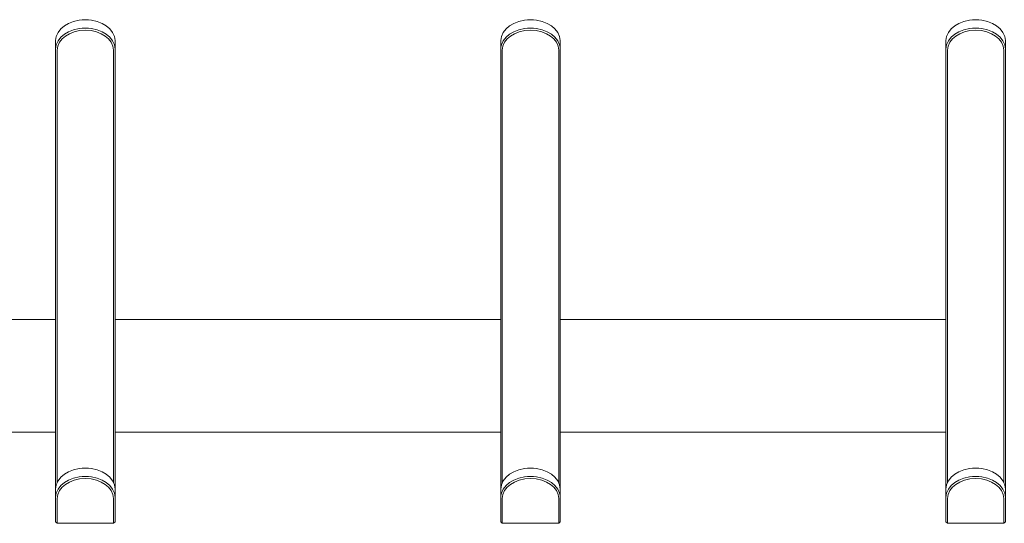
# Model space of a CAD drawing. Header units: centimetres. Extents: x -54 to 50, y -5 to 34.
# Tile 13 of 16: x -2 to 31, y 17 to 34. Entities that reach past the tile are written whole.
import ezdxf

# ---------------------------------------------------------------- set-up
doc = ezdxf.new("R2010")
doc.units = ezdxf.units.CM
doc.header["$LTSCALE"] = 2.54
doc.layers.add('Keine', color=7, linetype='Continuous', lineweight=5)

# ---------------------------------------------------------------- blocks, each defined once
blk = doc.blocks.new('Gruppe-1')
at = {"layer": 'Keine', "color": 7, "linetype": 'Continuous', "lineweight": 9}
for p, q in [((-0.266, 33.575), (-0.407, 33.492)), ((-0.097, 33.641), (-0.266, 33.575)), ((0.095, 33.684), (-0.097, 33.641)), ((0.197, 33.696), (0.095, 33.684)), ((0.3, 33.699), (0.197, 33.696)), ((0.3, 33.699), (0.3, 33.699)), ((0.403, 33.696), (0.3, 33.699)), ((0.505, 33.684), (0.403, 33.696)), ((0.697, 33.641), (0.505, 33.684)), ((0.867, 33.575), (0.697, 33.641)), ((1.007, 33.492), (0.867, 33.575)), ((-0.617, 33.273), (-0.679, 33.137)), ((-0.524, 33.393), (-0.617, 33.273)), ((-0.407, 33.492), (-0.524, 33.393)), ((-0.407, 33.21), (-0.523, 33.11)), ((-0.266, 33.292), (-0.407, 33.21)), ((-0.238, 33.228), (-0.371, 33.149)), ((-0.097, 33.358), (-0.266, 33.292)), ((-0.077, 33.291), (-0.238, 33.228)), ((0.095, 33.401), (-0.097, 33.358)), ((0.106, 33.332), (-0.077, 33.291)), ((0.197, 33.413), (0.095, 33.401)), ((0.3, 33.346), (0.106, 33.332)), ((0.3, 33.416), (0.197, 33.413)), ((0.403, 33.413), (0.3, 33.416)), ((0.495, 33.332), (0.3, 33.346)), ((0.505, 33.401), (0.403, 33.413)), ((0.677, 33.291), (0.495, 33.332)), ((0.697, 33.358), (0.505, 33.401)), ((0.838, 33.228), (0.677, 33.291)), ((0.867, 33.292), (0.697, 33.358)), ((0.972, 33.149), (0.838, 33.228)), ((1.007, 33.21), (0.867, 33.292)), ((1.124, 33.393), (1.007, 33.492)), ((1.124, 33.11), (1.007, 33.21)), ((1.218, 33.273), (1.124, 33.393)), ((1.279, 33.137), (1.218, 33.273)), ((-0.679, 33.137), (-0.7, 32.993)), ((-0.7, 32.993), (-0.7, 32.71)), ((-0.7, 32.992), (-0.7, 17.885)), ((-0.678, 32.855), (-0.694, 32.783)), ((-0.617, 32.991), (-0.678, 32.855)), ((-0.572, 32.941), (-0.63, 32.812)), ((-0.523, 33.11), (-0.617, 32.991)), ((-0.482, 33.055), (-0.572, 32.941)), ((-0.371, 33.149), (-0.482, 33.055)), ((1.083, 33.055), (0.972, 33.149)), ((1.172, 32.941), (1.083, 33.055)), ((1.218, 32.991), (1.124, 33.11)), ((1.23, 32.812), (1.172, 32.941)), ((1.279, 32.855), (1.218, 32.991)), ((1.3, 32.993), (1.279, 33.137)), ((1.295, 32.783), (1.279, 32.855)), ((1.3, 32.71), (1.3, 32.993)), ((1.3, 32.992), (1.3, 17.885)), ((-0.694, 32.783), (-0.7, 32.71)), ((-0.63, 32.812), (-0.65, 32.675)), ((-0.65, 32.674), (-0.65, 18.093)), ((1.25, 32.675), (1.23, 32.812)), ((1.25, 32.674), (1.25, 18.093)), ((1.3, 32.71), (1.295, 32.783)), ((0.197, 18.588), (0.095, 18.577)), ((0.3, 18.592), (0.197, 18.588)), ((0.403, 18.588), (0.3, 18.592)), ((0.505, 18.577), (0.403, 18.588)), ((-0.524, 18.285), (-0.617, 18.165)), ((-0.407, 18.384), (-0.524, 18.285)), ((-0.266, 18.467), (-0.407, 18.384)), ((-0.097, 18.533), (-0.266, 18.467)), ((-0.097, 18.251), (-0.266, 18.184)), ((0.095, 18.577), (-0.097, 18.533)), ((0.095, 18.294), (-0.097, 18.251)), ((0.197, 18.305), (0.095, 18.294)), ((0.3, 18.309), (0.197, 18.305)), ((0.403, 18.305), (0.3, 18.309)), ((0.505, 18.294), (0.403, 18.305)), ((0.697, 18.533), (0.505, 18.577)), ((0.697, 18.251), (0.505, 18.294)), ((0.867, 18.467), (0.697, 18.533)), ((0.867, 18.184), (0.697, 18.251)), ((1.007, 18.384), (0.867, 18.467)), ((1.124, 18.285), (1.007, 18.384)), ((1.218, 18.165), (1.124, 18.285)), ((-0.679, 18.029), (-0.7, 17.885)), ((-0.617, 18.165), (-0.679, 18.029)), ((-0.523, 18.003), (-0.617, 17.883)), ((-0.482, 17.947), (-0.572, 17.833)), ((-0.407, 18.102), (-0.523, 18.003)), ((-0.371, 18.041), (-0.482, 17.947)), ((-0.266, 18.184), (-0.407, 18.102)), ((-0.238, 18.12), (-0.371, 18.041)), ((-0.077, 18.183), (-0.238, 18.12)), ((0.106, 18.224), (-0.077, 18.183)), ((0.3, 18.238), (0.106, 18.224)), ((0.495, 18.224), (0.3, 18.238)), ((0.677, 18.183), (0.495, 18.224)), ((0.838, 18.12), (0.677, 18.183)), ((0.972, 18.041), (0.838, 18.12)), ((1.007, 18.102), (0.867, 18.184)), ((1.083, 17.947), (0.972, 18.041)), ((1.124, 18.003), (1.007, 18.102)), ((1.172, 17.833), (1.083, 17.947)), ((1.218, 17.883), (1.124, 18.003)), ((1.279, 18.029), (1.218, 18.165)), ((1.3, 17.885), (1.279, 18.029)), ((-0.7, 17.885), (-0.7, 17.524)), ((-0.694, 17.675), (-0.7, 17.602)), ((-0.678, 17.747), (-0.694, 17.675)), ((-0.617, 17.883), (-0.678, 17.747)), ((-0.63, 17.704), (-0.65, 17.567)), ((-0.572, 17.833), (-0.63, 17.704)), ((1.23, 17.704), (1.172, 17.833)), ((1.279, 17.747), (1.218, 17.883)), ((1.25, 17.567), (1.23, 17.704)), ((1.295, 17.675), (1.279, 17.747)), ((1.3, 17.602), (1.295, 17.675)), ((1.3, 17.885), (1.3, 17.602)), ((1.3, 17.524), (1.3, 17.602)), ((-0.7, 17.524), (-0.7, 16.781)), ((-0.65, 17.567), (-0.65, 17.489)), ((-0.65, 16.73), (-0.65, 17.489)), ((1.25, 17.489), (1.25, 17.567)), ((1.25, 16.73), (1.25, 17.489)), ((1.3, 16.781), (1.3, 17.524)), ((-0.7, 16.781), (-0.65, 16.73)), ((-0.65, 16.73), (1.25, 16.73)), ((1.25, 16.73), (1.3, 16.781))]:
    blk.add_line(p, q, dxfattribs=at)
blk = doc.blocks.new('Gruppe-2')
at = {"layer": 'Keine', "color": 7, "linetype": 'Continuous', "lineweight": 9}
for p, q in [((14.734, 33.575), (14.593, 33.492)), ((14.903, 33.641), (14.734, 33.575)), ((15.095, 33.684), (14.903, 33.641)), ((15.197, 33.696), (15.095, 33.684)), ((15.3, 33.699), (15.197, 33.696)), ((15.3, 33.699), (15.3, 33.699)), ((15.403, 33.696), (15.3, 33.699)), ((15.505, 33.684), (15.403, 33.696)), ((15.697, 33.641), (15.505, 33.684)), ((15.867, 33.575), (15.697, 33.641)), ((16.007, 33.492), (15.867, 33.575)), ((14.383, 33.273), (14.321, 33.137)), ((14.476, 33.393), (14.383, 33.273)), ((14.593, 33.492), (14.476, 33.393)), ((14.593, 33.21), (14.477, 33.11)), ((14.734, 33.292), (14.593, 33.21)), ((14.762, 33.228), (14.629, 33.149)), ((14.903, 33.358), (14.734, 33.292)), ((14.923, 33.291), (14.762, 33.228)), ((15.095, 33.401), (14.903, 33.358)), ((15.106, 33.332), (14.923, 33.291)), ((15.197, 33.413), (15.095, 33.401)), ((15.3, 33.346), (15.106, 33.332)), ((15.3, 33.416), (15.197, 33.413)), ((15.403, 33.413), (15.3, 33.416)), ((15.495, 33.332), (15.3, 33.346)), ((15.505, 33.401), (15.403, 33.413)), ((15.677, 33.291), (15.495, 33.332)), ((15.697, 33.358), (15.505, 33.401)), ((15.838, 33.228), (15.677, 33.291)), ((15.867, 33.292), (15.697, 33.358)), ((15.972, 33.149), (15.838, 33.228)), ((16.007, 33.21), (15.867, 33.292)), ((16.124, 33.393), (16.007, 33.492)), ((16.124, 33.11), (16.007, 33.21)), ((16.218, 33.273), (16.124, 33.393)), ((16.279, 33.137), (16.218, 33.273)), ((14.321, 33.137), (14.3, 32.993)), ((14.3, 32.993), (14.3, 32.71)), ((14.3, 17.885), (14.3, 32.992)), ((14.322, 32.855), (14.306, 32.783)), ((14.383, 32.991), (14.322, 32.855)), ((14.428, 32.941), (14.37, 32.812)), ((14.477, 33.11), (14.383, 32.991)), ((14.518, 33.055), (14.428, 32.941)), ((14.629, 33.149), (14.518, 33.055)), ((16.083, 33.055), (15.972, 33.149)), ((16.172, 32.941), (16.083, 33.055)), ((16.218, 32.991), (16.124, 33.11)), ((16.23, 32.812), (16.172, 32.941)), ((16.279, 32.855), (16.218, 32.991)), ((16.3, 32.993), (16.279, 33.137)), ((16.295, 32.783), (16.279, 32.855)), ((16.3, 32.71), (16.3, 32.993)), ((16.3, 32.992), (16.3, 17.885)), ((14.306, 32.783), (14.3, 32.71)), ((14.37, 32.812), (14.35, 32.675)), ((14.35, 32.674), (14.35, 18.093)), ((16.25, 32.675), (16.23, 32.812)), ((16.25, 18.093), (16.25, 32.674)), ((16.3, 32.71), (16.295, 32.783)), ((15.197, 18.588), (15.095, 18.577)), ((15.3, 18.592), (15.197, 18.588)), ((15.403, 18.588), (15.3, 18.592)), ((15.505, 18.577), (15.403, 18.588)), ((14.476, 18.285), (14.383, 18.165)), ((14.593, 18.384), (14.476, 18.285)), ((14.734, 18.467), (14.593, 18.384)), ((14.903, 18.533), (14.734, 18.467)), ((14.903, 18.251), (14.734, 18.184)), ((15.095, 18.577), (14.903, 18.533)), ((15.095, 18.294), (14.903, 18.251)), ((15.197, 18.305), (15.095, 18.294)), ((15.3, 18.309), (15.197, 18.305)), ((15.403, 18.305), (15.3, 18.309)), ((15.505, 18.294), (15.403, 18.305)), ((15.697, 18.533), (15.505, 18.577)), ((15.697, 18.251), (15.505, 18.294)), ((15.867, 18.467), (15.697, 18.533)), ((15.867, 18.184), (15.697, 18.251)), ((16.007, 18.384), (15.867, 18.467)), ((16.124, 18.285), (16.007, 18.384)), ((16.218, 18.165), (16.124, 18.285)), ((14.321, 18.029), (14.3, 17.885)), ((14.383, 18.165), (14.321, 18.029)), ((14.477, 18.003), (14.383, 17.883)), ((14.518, 17.947), (14.428, 17.833)), ((14.593, 18.102), (14.477, 18.003)), ((14.629, 18.041), (14.518, 17.947)), ((14.734, 18.184), (14.593, 18.102)), ((14.762, 18.12), (14.629, 18.041)), ((14.923, 18.183), (14.762, 18.12)), ((15.106, 18.224), (14.923, 18.183)), ((15.3, 18.238), (15.106, 18.224)), ((15.495, 18.224), (15.3, 18.238)), ((15.677, 18.183), (15.495, 18.224)), ((15.838, 18.12), (15.677, 18.183)), ((15.972, 18.041), (15.838, 18.12)), ((16.007, 18.102), (15.867, 18.184)), ((16.083, 17.947), (15.972, 18.041)), ((16.124, 18.003), (16.007, 18.102)), ((16.172, 17.833), (16.083, 17.947)), ((16.218, 17.883), (16.124, 18.003)), ((16.279, 18.029), (16.218, 18.165)), ((16.3, 17.885), (16.279, 18.029)), ((14.3, 17.885), (14.3, 17.524)), ((14.306, 17.675), (14.3, 17.602)), ((14.322, 17.747), (14.306, 17.675)), ((14.383, 17.883), (14.322, 17.747)), ((14.37, 17.704), (14.35, 17.567)), ((14.428, 17.833), (14.37, 17.704)), ((16.23, 17.704), (16.172, 17.833)), ((16.279, 17.747), (16.218, 17.883)), ((16.25, 17.567), (16.23, 17.704)), ((16.295, 17.675), (16.279, 17.747)), ((16.3, 17.602), (16.295, 17.675)), ((16.3, 17.885), (16.3, 17.602)), ((16.3, 17.524), (16.3, 17.602)), ((14.3, 17.524), (14.3, 16.781)), ((14.35, 17.567), (14.35, 17.489)), ((14.35, 16.73), (14.35, 17.489)), ((16.25, 17.489), (16.25, 17.567)), ((16.25, 17.489), (16.25, 16.73)), ((16.3, 16.781), (16.3, 17.524)), ((14.3, 16.781), (14.35, 16.73)), ((14.35, 16.73), (16.25, 16.73)), ((16.25, 16.73), (16.3, 16.781))]:
    blk.add_line(p, q, dxfattribs=at)
blk = doc.blocks.new('Gruppe-3')
at = {"layer": 'Keine', "color": 7, "linetype": 'Continuous', "lineweight": 9}
for p, q in [((29.734, 33.575), (29.593, 33.492)), ((29.903, 33.641), (29.734, 33.575)), ((30.095, 33.684), (29.903, 33.641)), ((30.197, 33.696), (30.095, 33.684)), ((30.3, 33.699), (30.197, 33.696)), ((30.3, 33.699), (30.3, 33.699)), ((30.403, 33.696), (30.3, 33.699)), ((30.505, 33.684), (30.403, 33.696)), ((30.697, 33.641), (30.505, 33.684)), ((30.867, 33.575), (30.697, 33.641)), ((31.007, 33.492), (30.867, 33.575)), ((29.383, 33.273), (29.321, 33.137)), ((29.476, 33.393), (29.383, 33.273)), ((29.593, 33.492), (29.476, 33.393)), ((29.593, 33.21), (29.477, 33.11)), ((29.734, 33.292), (29.593, 33.21)), ((29.762, 33.228), (29.629, 33.149)), ((29.903, 33.358), (29.734, 33.292)), ((29.923, 33.291), (29.762, 33.228)), ((30.095, 33.401), (29.903, 33.358)), ((30.106, 33.332), (29.923, 33.291)), ((30.197, 33.413), (30.095, 33.401)), ((30.3, 33.346), (30.106, 33.332)), ((30.3, 33.416), (30.197, 33.413)), ((30.403, 33.413), (30.3, 33.416)), ((30.495, 33.332), (30.3, 33.346)), ((30.505, 33.401), (30.403, 33.413)), ((30.677, 33.291), (30.495, 33.332)), ((30.697, 33.358), (30.505, 33.401)), ((30.838, 33.228), (30.677, 33.291)), ((30.867, 33.292), (30.697, 33.358)), ((30.972, 33.149), (30.838, 33.228)), ((31.007, 33.21), (30.867, 33.292)), ((31.124, 33.393), (31.007, 33.492)), ((31.124, 33.11), (31.007, 33.21)), ((31.218, 33.273), (31.124, 33.393)), ((31.279, 33.137), (31.218, 33.273)), ((29.321, 33.137), (29.3, 32.993)), ((29.3, 32.993), (29.3, 32.71)), ((29.3, 17.885), (29.3, 32.992)), ((29.322, 32.855), (29.306, 32.783)), ((29.383, 32.991), (29.322, 32.855)), ((29.428, 32.941), (29.37, 32.812)), ((29.477, 33.11), (29.383, 32.991)), ((29.518, 33.055), (29.428, 32.941)), ((29.629, 33.149), (29.518, 33.055)), ((31.083, 33.055), (30.972, 33.149)), ((31.172, 32.941), (31.083, 33.055)), ((31.218, 32.991), (31.124, 33.11)), ((31.23, 32.812), (31.172, 32.941)), ((31.279, 32.855), (31.218, 32.991)), ((31.3, 32.993), (31.279, 33.137)), ((31.295, 32.783), (31.279, 32.855)), ((31.3, 32.71), (31.3, 32.993)), ((31.3, 32.992), (31.3, 17.885)), ((29.306, 32.783), (29.3, 32.71)), ((29.37, 32.812), (29.35, 32.675)), ((29.35, 32.674), (29.35, 18.093)), ((31.25, 32.675), (31.23, 32.812)), ((31.25, 32.674), (31.25, 18.093)), ((31.3, 32.71), (31.295, 32.783)), ((30.197, 18.588), (30.095, 18.577)), ((30.3, 18.592), (30.197, 18.588)), ((30.403, 18.588), (30.3, 18.592)), ((30.505, 18.577), (30.403, 18.588)), ((29.476, 18.285), (29.383, 18.165)), ((29.593, 18.384), (29.476, 18.285)), ((29.734, 18.467), (29.593, 18.384)), ((29.903, 18.533), (29.734, 18.467)), ((29.903, 18.251), (29.734, 18.184)), ((30.095, 18.577), (29.903, 18.533)), ((30.095, 18.294), (29.903, 18.251)), ((30.197, 18.305), (30.095, 18.294)), ((30.3, 18.309), (30.197, 18.305)), ((30.403, 18.305), (30.3, 18.309)), ((30.505, 18.294), (30.403, 18.305)), ((30.697, 18.533), (30.505, 18.577)), ((30.697, 18.251), (30.505, 18.294)), ((30.867, 18.467), (30.697, 18.533)), ((30.867, 18.184), (30.697, 18.251)), ((31.007, 18.384), (30.867, 18.467)), ((31.124, 18.285), (31.007, 18.384)), ((31.218, 18.165), (31.124, 18.285)), ((29.321, 18.029), (29.3, 17.885)), ((29.383, 18.165), (29.321, 18.029)), ((29.477, 18.003), (29.383, 17.883)), ((29.518, 17.947), (29.428, 17.833)), ((29.593, 18.102), (29.477, 18.003)), ((29.629, 18.041), (29.518, 17.947)), ((29.734, 18.184), (29.593, 18.102)), ((29.762, 18.12), (29.629, 18.041)), ((29.923, 18.183), (29.762, 18.12)), ((30.106, 18.224), (29.923, 18.183)), ((30.3, 18.238), (30.106, 18.224)), ((30.495, 18.224), (30.3, 18.238)), ((30.677, 18.183), (30.495, 18.224)), ((30.838, 18.12), (30.677, 18.183)), ((30.972, 18.041), (30.838, 18.12)), ((31.007, 18.102), (30.867, 18.184)), ((31.083, 17.947), (30.972, 18.041)), ((31.124, 18.003), (31.007, 18.102)), ((31.172, 17.833), (31.083, 17.947)), ((31.218, 17.883), (31.124, 18.003)), ((31.279, 18.029), (31.218, 18.165)), ((31.3, 17.885), (31.279, 18.029)), ((29.3, 17.885), (29.3, 17.524)), ((29.306, 17.675), (29.3, 17.602)), ((29.322, 17.747), (29.306, 17.675)), ((29.383, 17.883), (29.322, 17.747)), ((29.37, 17.704), (29.35, 17.567)), ((29.428, 17.833), (29.37, 17.704)), ((31.23, 17.704), (31.172, 17.833)), ((31.279, 17.747), (31.218, 17.883)), ((31.25, 17.567), (31.23, 17.704)), ((31.295, 17.675), (31.279, 17.747)), ((31.3, 17.602), (31.295, 17.675)), ((31.3, 17.885), (31.3, 17.602)), ((31.3, 17.524), (31.3, 17.602)), ((29.3, 17.524), (29.3, 16.781)), ((29.35, 17.567), (29.35, 17.489)), ((29.35, 17.489), (29.35, 16.73)), ((31.25, 17.489), (31.25, 17.567)), ((31.25, 17.489), (31.25, 16.73)), ((31.3, 16.781), (31.3, 17.524)), ((29.3, 16.781), (29.35, 16.73)), ((29.35, 16.73), (31.25, 16.73)), ((31.25, 16.73), (31.3, 16.781))]:
    blk.add_line(p, q, dxfattribs=at)
blk = doc.blocks.new('Gruppe-6')
at = {"layer": 'Keine', "color": 7, "linetype": 'Continuous', "lineweight": 9}
for p, q in [((-13.7, 23.602), (-0.7, 23.602)), ((1.3, 23.602), (14.3, 23.602)), ((16.3, 23.602), (29.3, 23.602)), ((-0.7, 19.802), (-13.7, 19.802)), ((14.3, 19.802), (1.3, 19.802)), ((29.3, 19.802), (16.3, 19.802))]:
    blk.add_line(p, q, dxfattribs=at)
at = {"layer": 'Keine', "color": 7}
for name in ['Gruppe-1', 'Gruppe-2', 'Gruppe-3']:
    blk.add_blockref(name, (0, 0), dxfattribs=at)

msp = doc.modelspace()

# ---------------------------------------------------------------- block references
at = {"layer": 'Keine', "color": 7}
msp.add_blockref('Gruppe-6', (0, 0), dxfattribs=at)

doc.saveas('drawing.dxf')
